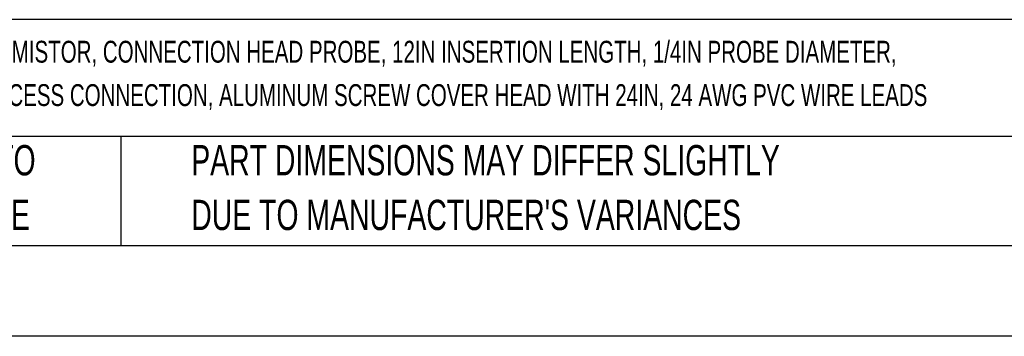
# Model space of a CAD drawing. Header units: millimetres. Extents: x 0 to 838, y 0 to 648.
# Tile 2 of 16: x 129 to 336, y 0 to 66. Entities that reach past the tile are written whole.
import ezdxf

# ---------------------------------------------------------------- set-up
doc = ezdxf.new("R2010")
doc.units = ezdxf.units.MM
doc.header["$LTSCALE"] = 3
doc.linetypes.add('CENTERX2', pattern=[20.32, 12.7, -2.54, 2.54, -2.54])
doc.layers.add('TEXT', color=140, linetype='Continuous', lineweight=25)
doc.styles.add('SLDTEXTSTYLE0', font='TXT', dxfattribs={"width": 0.7})

# ---------------------------------------------------------------- blocks, each defined once
blk = doc.blocks.new('SW_NOTE_0')
at = {"layer": 'TEXT', "color": 0, "linetype": 'CENTERX2', "lineweight": 18, "char_height": 4.58265, "attachment_point": 1, "style": 'SLDTEXTSTYLE0'}
for s, insert in [('PROSENSE TEMPERATURE SENSOR, 10K-3 THERMISTOR, CONNECTION HEAD PROBE, 12IN INSERTION LENGTH, 1/4IN PROBE DIAMETER,', (0, 5.91)), ('STAINLESS STEEL SHEATH, 1/2IN MALE NPT PROCESS CONNECTION, ALUMINUM SCREW COVER HEAD WITH 24IN, 24 AWG PVC WIRE LEADS', (0, -3.18))]:
    blk.add_mtext(s, dxfattribs=dict(at, insert=insert))
blk = doc.blocks.new('SW_NOTE_0_3')
at = {"layer": 'TEXT', "color": 0, "linetype": 'CENTERX2', "lineweight": 18, "char_height": 6.35, "attachment_point": 1, "style": 'SLDTEXTSTYLE0'}
for s, insert in [('PART DIMENSIONS MAY DIFFER SLIGHTLY', (0, 8.19)), ("DUE TO MANUFACTURER'S VARIANCES", (0, -3.28))]:
    blk.add_mtext(s, dxfattribs=dict(at, insert=insert))
blk = doc.blocks.new('SW_NOTE_0_4')
at = {"layer": 'TEXT', "color": 0, "linetype": 'CENTERX2', "lineweight": 18, "char_height": 6.35, "attachment_point": 2, "style": 'SLDTEXTSTYLE0'}
for s, insert in [('NOT TO', (15.78, 8.19)), ('SCALE', (16.06, -3.28))]:
    blk.add_mtext(s, dxfattribs=dict(at, insert=insert))

msp = doc.modelspace()

# ---------------------------------------------------------------- linework, layer by layer
at = {"color": 7, "linetype": 'Continuous'}
msp.add_line((838.21, 0.01), (0.01, 0.01), dxfattribs=at)
at = {"layer": 'TEXT'}
for p, q in [((819.15, 66.38), (19.05, 66.38)), ((819.15, 41.91), (19.05, 41.91)), ((150.63, 41.91), (150.63, 19.05)), ((19.05, 19.05), (819.15, 19.05))]:
    msp.add_line(p, q, dxfattribs=at)

# ---------------------------------------------------------------- block references
at = {"layer": 'TEXT', "linetype": 'CENTERX2', "lineweight": 18}
for name, p in [('SW_NOTE_0', (24.34, 56.04)), ('SW_NOTE_0_4', (105.77, 31.91)), ('SW_NOTE_0_3', (165.36, 31.91))]:
    msp.add_blockref(name, p, dxfattribs=at)

doc.saveas('drawing.dxf')
